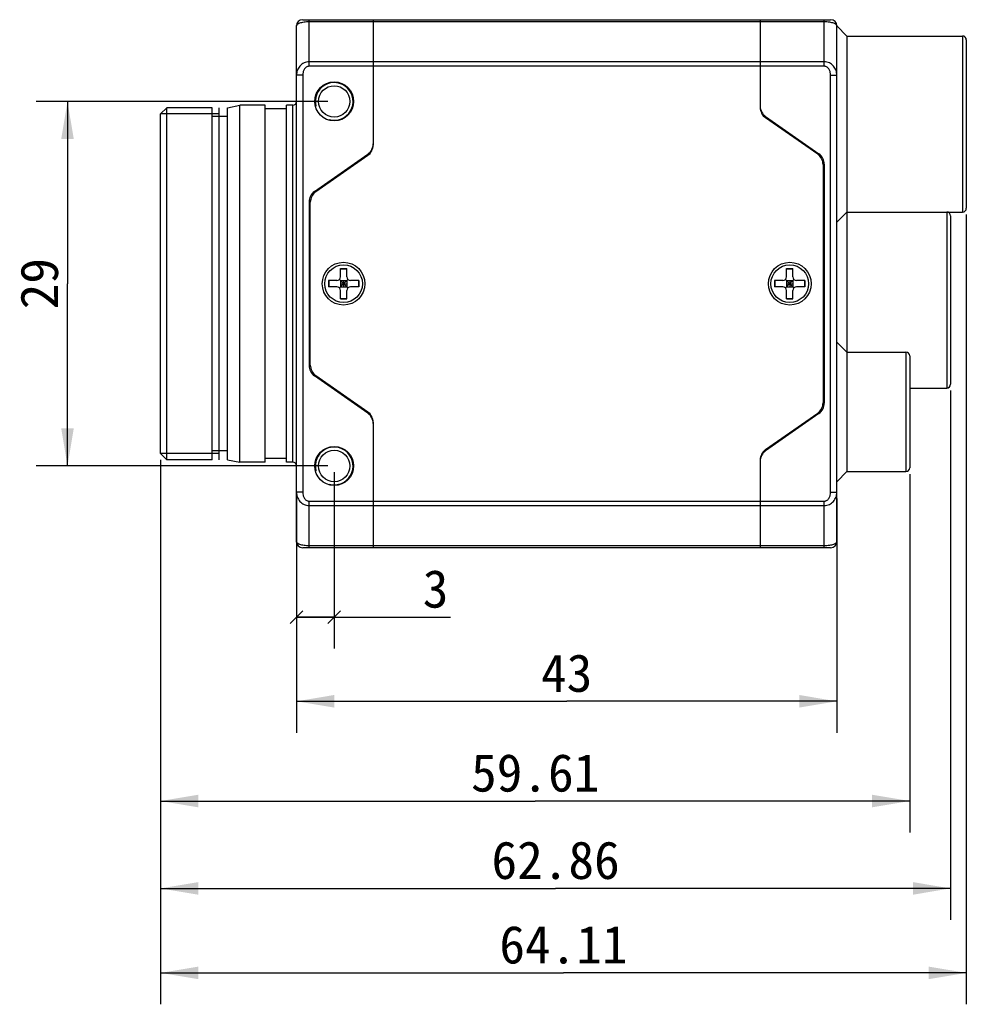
# Model space of a CAD drawing. Header units: millimetres. Extents: x 93 to 383, y 71 to 267.
# Tile 3 of 5: x 204 to 280, y 172 to 250. Entities that reach past the tile are written whole.
import ezdxf
from ezdxf.enums import TextEntityAlignment as Align

# ---------------------------------------------------------------- set-up
doc = ezdxf.new("R2010")
doc.units = ezdxf.units.MM
doc.header["$LTSCALE"] = 23.1
doc.layers.get('0').update_dxf_attribs({"linetype": 'CONTINUOUS'})
doc.layers.add('00_COMPONENTS', color=7, linetype='CONTINUOUS')
doc.layers.add('51__DRAFT_DIMS', color=7, linetype='CONTINUOUS')
doc.styles.get("Standard").update_dxf_attribs({"font": 'simfang.ttf'})
doc.dimstyles.new('DIMSTYLE_1', dxfattribs={"dimtxt": 3, "dimasz": 3, "dimexe": 2.5, "dimexo": 0.5, "dimgap": 0.75, "dimtad": 1, "dimdsep": 46, "dimtxsty": 'STANDARD', "dimblk": '_FILLED', "dimblk1": '_FILLED', "dimblk2": '_FILLED', "dimcen": 0.09, "dimclrt": 3, "dimazin": 2, "dimtp": 0.3, "dimtm": 0.3, "dimtfac": 1, "dimtofl": 0, "dimtmove": 0, "dimatfit": 3, "dimldrblk": '_FILLED', "dimfxl": 1, "dimtolj": 1, "dimarcsym": 0})
doc.dimstyles.new('DIMSTYLE_3', dxfattribs={"dimtxt": 3, "dimasz": 3, "dimexe": 2.5, "dimexo": 0.5, "dimgap": 0.75, "dimtad": 1, "dimdsep": 46, "dimtxsty": 'STANDARD', "dimblk": '_FILLED', "dimblk1": '_FILLED', "dimblk2": '_FILLED', "dimcen": 0.09, "dimclrt": 3, "dimazin": 2, "dimtp": 0.2, "dimtm": 0.2, "dimtfac": 1, "dimtofl": 0, "dimtmove": 0, "dimatfit": 3, "dimldrblk": '_FILLED', "dimfxl": 1, "dimtolj": 1, "dimarcsym": 0})
doc.dimstyles.new('DIMSTYLE_4', dxfattribs={"dimtxt": 3, "dimasz": 3, "dimexe": 2.5, "dimexo": 0.5, "dimgap": 0.75, "dimtad": 1, "dimdsep": 46, "dimtxsty": 'STANDARD', "dimblk": '_FILLED', "dimblk1": '_FILLED', "dimblk2": '_FILLED', "dimcen": 0.09, "dimclrt": 3, "dimazin": 2, "dimtp": 0.1, "dimtm": 0.1, "dimtfac": 1, "dimtofl": 0, "dimtmove": 0, "dimatfit": 3, "dimldrblk": '_FILLED', "dimfxl": 1, "dimtolj": 1, "dimarcsym": 0})

# ---------------------------------------------------------------- blocks, each defined once
blk = doc.blocks.new('_FILLED')
at = {"color": 0, "linetype": 'ByBlock'}
blk.add_solid([(0, 0), (-1, 0.167), (-1, -0.167)], dxfattribs=at)
blk = doc.blocks.new('*D3')
at = {"layer": '51__DRAFT_DIMS', "color": 4}
for p, q in [((226.215, 212.171), (226.215, 193.538)), ((269.215, 212.171), (269.215, 193.538)), ((226.215, 196.038), (247.715, 196.038)), ((269.215, 196.038), (247.715, 196.038))]:
    blk.add_line(p, q, dxfattribs=at)
at = {"layer": '51__DRAFT_DIMS', "color": 4, "xscale": 3, "yscale": 3, "zscale": 3, "rotation": 180}
blk.add_blockref('_FILLED', (226.215, 196.038), dxfattribs=at)
at = {"layer": '51__DRAFT_DIMS', "color": 4, "xscale": 3, "yscale": 3, "zscale": 3}
blk.add_blockref('_FILLED', (269.215, 196.038), dxfattribs=at)
at = {"layer": '51__DRAFT_DIMS', "color": 3}
blk.add_text('43', height=3, dxfattribs=at).set_placement((247.715, 196.788), align=Align.CENTER)
blk = doc.blocks.new('*D4')
at = {"layer": '51__DRAFT_DIMS', "color": 4}
for p, q in [((279.515, 234.757), (279.515, 171.934)), ((215.405, 215.257), (215.405, 171.934)), ((215.405, 174.434), (247.46, 174.434)), ((279.515, 174.434), (247.46, 174.434))]:
    blk.add_line(p, q, dxfattribs=at)
at = {"layer": '51__DRAFT_DIMS', "color": 4, "xscale": 3, "yscale": 3, "zscale": 3, "rotation": 180}
blk.add_blockref('_FILLED', (215.405, 174.434), dxfattribs=at)
at = {"layer": '51__DRAFT_DIMS', "color": 4, "xscale": 3, "yscale": 3, "zscale": 3}
blk.add_blockref('_FILLED', (279.515, 174.434), dxfattribs=at)
at = {"layer": '51__DRAFT_DIMS', "color": 3}
blk.add_text('64.11', height=3, dxfattribs=at).set_placement((247.46, 175.184), align=Align.CENTER)
blk = doc.blocks.new('*D5')
at = {"layer": '51__DRAFT_DIMS', "color": 4}
for p, q in [((278.265, 220.757), (278.265, 178.653)), ((215.405, 215.257), (215.405, 178.653)), ((215.405, 181.153), (246.835, 181.153)), ((278.265, 181.153), (246.835, 181.153))]:
    blk.add_line(p, q, dxfattribs=at)
at = {"layer": '51__DRAFT_DIMS', "color": 4, "xscale": 3, "yscale": 3, "zscale": 3, "rotation": 180}
blk.add_blockref('_FILLED', (215.405, 181.153), dxfattribs=at)
at = {"layer": '51__DRAFT_DIMS', "color": 4, "xscale": 3, "yscale": 3, "zscale": 3}
blk.add_blockref('_FILLED', (278.265, 181.153), dxfattribs=at)
at = {"layer": '51__DRAFT_DIMS', "color": 3}
blk.add_text('62.86', height=3, dxfattribs=at).set_placement((246.835, 181.903), align=Align.CENTER)
blk = doc.blocks.new('*D6')
at = {"layer": '51__DRAFT_DIMS', "color": 4}
for p, q in [((215.405, 215.257), (215.405, 185.604)), ((275.015, 214.107), (275.015, 185.604)), ((215.405, 188.104), (245.21, 188.104)), ((275.015, 188.104), (245.21, 188.104))]:
    blk.add_line(p, q, dxfattribs=at)
at = {"layer": '51__DRAFT_DIMS', "color": 4, "xscale": 3, "yscale": 3, "zscale": 3, "rotation": 180}
blk.add_blockref('_FILLED', (215.405, 188.104), dxfattribs=at)
at = {"layer": '51__DRAFT_DIMS', "color": 4, "xscale": 3, "yscale": 3, "zscale": 3}
blk.add_blockref('_FILLED', (275.015, 188.104), dxfattribs=at)
at = {"layer": '51__DRAFT_DIMS', "color": 3}
blk.add_text('59.61', height=3, dxfattribs=at).set_placement((245.21, 188.854), align=Align.CENTER)
blk = doc.blocks.new('*D15')
at = {"layer": '51__DRAFT_DIMS', "color": 4}
for p, q in [((228.715, 243.757), (205.493, 243.757)), ((207.993, 243.757), (207.993, 229.257)), ((207.993, 214.757), (207.993, 229.257)), ((228.715, 214.757), (205.493, 214.757))]:
    blk.add_line(p, q, dxfattribs=at)
at = {"layer": '51__DRAFT_DIMS', "color": 4, "xscale": 3, "yscale": 3, "zscale": 3}
for p, rotation in [((207.993, 243.757), 90), ((207.993, 214.757), 270)]:
    blk.add_blockref('_FILLED', p, dxfattribs=dict(at, rotation=rotation))
at = {"layer": '51__DRAFT_DIMS', "color": 3}
blk.add_text('29', height=3, rotation=90, dxfattribs=at).set_placement((207.243, 229.257), align=Align.CENTER)
blk = doc.blocks.new('_OBLIQUE')
at = {"color": 0, "linetype": 'ByBlock'}
for p, q in [((0, 0), (-1, 0)), ((0.167, 0.167), (-0.167, -0.167))]:
    blk.add_line(p, q, dxfattribs=at)
blk = doc.blocks.new('*D16')
at = {"layer": '51__DRAFT_DIMS', "color": 4}
for p, q in [((229.215, 214.257), (229.215, 200.238)), ((226.215, 212.171), (226.215, 200.238)), ((226.215, 202.738), (227.715, 202.738)), ((229.215, 202.738), (227.715, 202.738)), ((227.715, 202.738), (238.468, 202.738))]:
    blk.add_line(p, q, dxfattribs=at)
at = {"layer": '51__DRAFT_DIMS', "color": 4, "xscale": 3, "yscale": 3, "zscale": 3, "rotation": 180}
blk.add_blockref('_OBLIQUE', (226.215, 202.738), dxfattribs=at)
at = {"layer": '51__DRAFT_DIMS', "color": 4, "xscale": 3, "yscale": 3, "zscale": 3}
blk.add_blockref('_OBLIQUE', (229.215, 202.738), dxfattribs=at)
at = {"layer": '51__DRAFT_DIMS', "color": 3}
blk.add_text('3', height=3, dxfattribs=at).set_placement((236.265, 203.488))

msp = doc.modelspace()

# ---------------------------------------------------------------- linework, layer by layer
at = {"layer": '00_COMPONENTS', "color": 7}
for p, q in [((226.715, 250.257), (268.715, 250.257)), ((232.315, 250.257), (232.315, 240.278)), ((263.115, 250.257), (263.115, 243.278)), ((226.215, 208.757), (226.215, 249.757)), ((269.215, 208.757), (269.215, 249.757)), ((269.215, 249.757), (270.015, 248.957)), ((270.015, 248.957), (279.215, 248.957)), ((270.015, 248.957), (270.015, 214.307)), ((279.515, 248.657), (279.515, 235.257)), ((215.405, 242.757), (215.905, 243.257)), ((215.905, 215.257), (215.905, 243.257)), ((219.515, 243.257), (215.905, 243.257)), ((219.515, 215.257), (219.515, 243.257)), ((220.061, 215.257), (220.061, 243.257)), ((220.715, 243.257), (221.715, 243.457)), ((220.715, 215.257), (220.715, 243.257)), ((221.715, 215.057), (221.715, 243.457)), ((223.715, 243.457), (221.715, 243.457)), ((223.715, 215.057), (223.715, 243.457)), ((225.415, 243.157), (223.715, 243.157)), ((225.415, 215.057), (225.415, 243.457)), ((225.915, 243.457), (225.415, 243.457)), ((215.405, 215.757), (215.405, 242.757)), ((220.715, 242.557), (219.515, 242.557)), ((263.542, 242.558), (267.789, 239.584)), ((267.689, 239.554), (263.542, 242.458)), ((263.792, 242.383), (263.792, 242.283)), ((263.815, 242.267), (263.815, 242.367)), ((227.642, 236.584), (231.889, 239.558)), ((231.889, 239.458), (227.742, 236.554)), ((231.615, 239.267), (231.615, 239.367)), ((268.115, 238.735), (268.115, 219.779)), ((268.215, 238.765), (268.215, 219.749)), ((227.215, 235.765), (227.215, 222.749)), ((227.315, 222.779), (227.315, 235.735)), ((269.215, 234.157), (270.015, 234.957)), ((270.015, 234.957), (279.215, 234.957)), ((278.265, 234.657), (278.265, 221.257)), ((229.715, 230.457), (230.215, 230.457)), ((229.715, 229.807), (229.715, 230.457)), ((229.715, 230.436), (230.215, 230.436)), ((230.215, 229.807), (230.215, 230.457)), ((265.215, 230.457), (265.715, 230.457)), ((265.215, 229.807), (265.215, 230.457)), ((265.215, 230.436), (265.715, 230.436)), ((265.715, 229.807), (265.715, 230.457)), ((228.765, 229.507), (228.765, 229.007)), ((229.415, 229.507), (228.765, 229.507)), ((228.786, 229.507), (228.786, 229.007)), ((229.627, 228.919), (230.303, 229.595)), ((230.303, 228.919), (229.627, 229.595)), ((229.715, 229.507), (230.215, 229.507)), ((229.715, 229.507), (229.715, 229.007)), ((229.965, 229.507), (229.965, 229.007)), ((230.215, 229.507), (230.215, 229.007)), ((231.165, 229.507), (230.515, 229.507)), ((231.144, 229.507), (231.144, 229.007)), ((231.165, 229.507), (231.165, 229.007)), ((264.915, 229.507), (264.265, 229.507)), ((264.265, 229.507), (264.265, 229.007)), ((264.286, 229.507), (264.286, 229.007)), ((265.127, 228.919), (265.803, 229.595)), ((265.127, 229.595), (265.803, 228.919)), ((265.215, 229.507), (265.715, 229.507)), ((265.215, 229.507), (265.215, 229.007)), ((265.465, 229.507), (265.465, 229.007)), ((265.715, 229.507), (265.715, 229.007)), ((266.665, 229.507), (266.015, 229.507)), ((266.644, 229.507), (266.644, 229.007)), ((266.665, 229.507), (266.665, 229.007)), ((229.415, 229.007), (228.765, 229.007)), ((229.715, 229.257), (230.215, 229.257)), ((229.715, 229.007), (230.215, 229.007)), ((229.715, 228.057), (229.715, 228.707)), ((230.215, 228.057), (230.215, 228.707)), ((231.165, 229.007), (230.515, 229.007)), ((264.915, 229.007), (264.265, 229.007)), ((265.215, 229.257), (265.715, 229.257)), ((265.215, 229.007), (265.715, 229.007)), ((265.215, 228.057), (265.215, 228.707)), ((265.715, 228.057), (265.715, 228.707)), ((266.665, 229.007), (266.015, 229.007)), ((229.715, 228.078), (230.215, 228.078)), ((229.715, 228.057), (230.215, 228.057)), ((265.215, 228.078), (265.715, 228.078)), ((265.215, 228.057), (265.715, 228.057)), ((269.215, 224.607), (270.015, 223.807)), ((270.015, 223.807), (274.715, 223.807)), ((275.015, 223.507), (275.015, 214.607)), ((231.889, 218.956), (227.642, 221.929)), ((227.742, 221.959), (231.889, 219.056)), ((275.015, 220.957), (277.965, 220.957)), ((231.615, 219.147), (231.615, 219.247)), ((263.542, 216.056), (267.689, 218.959)), ((267.789, 218.929), (263.542, 215.956)), ((232.315, 218.236), (232.315, 208.257)), ((263.815, 216.147), (263.815, 216.247)), ((215.405, 215.757), (215.905, 215.257)), ((220.715, 215.957), (219.515, 215.957)), ((219.515, 215.257), (215.905, 215.257)), ((220.715, 215.257), (221.715, 215.057)), ((223.715, 215.057), (221.715, 215.057)), ((225.415, 215.357), (223.715, 215.357)), ((225.915, 215.057), (225.415, 215.057)), ((263.115, 215.236), (263.115, 208.257)), ((269.215, 213.507), (270.015, 214.307)), ((270.015, 214.307), (274.715, 214.307)), ((268.715, 208.257), (226.715, 208.257))]:
    msp.add_line(p, q, dxfattribs=at)
at = {"layer": '00_COMPONENTS', "color": 4}
for p, q in [((227.215, 246.55), (227.215, 250.257)), ((227.215, 250.11), (268.215, 250.11)), ((268.215, 246.55), (268.215, 250.257)), ((279.215, 248.957), (279.215, 234.957)), ((268.215, 246.903), (227.215, 246.903)), ((268.215, 246.55), (227.215, 246.55)), ((226.715, 245.843), (226.215, 245.843)), ((226.715, 245.843), (226.715, 212.671)), ((268.715, 245.843), (269.215, 245.843)), ((268.715, 212.671), (268.715, 245.843)), ((225.915, 215.057), (225.915, 243.457)), ((220.061, 242.757), (215.405, 242.757)), ((277.965, 234.957), (277.965, 220.957)), ((274.715, 223.807), (274.715, 214.307)), ((220.061, 215.757), (215.405, 215.757)), ((226.715, 212.671), (226.215, 212.671)), ((268.715, 212.671), (269.215, 212.671)), ((227.215, 211.964), (268.215, 211.964)), ((227.215, 208.257), (227.215, 211.964)), ((227.215, 211.61), (268.215, 211.61)), ((268.215, 208.257), (268.215, 211.964)), ((268.215, 208.403), (227.215, 208.403))]:
    msp.add_line(p, q, dxfattribs=at)
at = {"layer": '00_COMPONENTS', "color": 7}
for centre, radius in [((229.215, 243.757), 1.55), ((229.215, 243.757), 1.25), ((229.965, 229.257), 1.7), ((229.965, 229.257), 1.5), ((265.465, 229.257), 1.7), ((265.465, 229.257), 1.5), ((229.215, 214.757), 1.55), ((229.215, 214.757), 1.25)]:
    msp.add_circle(centre, radius, dxfattribs=at)
for centre, radius, start, end in [((226.715, 249.757), 0.5, 90, 180), ((268.715, 249.757), 0.5, 0, 90), ((279.215, 248.657), 0.3, 0, 90), ((225.915, 243.757), 0.3, 270, 360), ((264.115, 243.378), 1, 180, 235), ((264.115, 243.278), 1, 180, 235), ((263.167, 242.582), 0.2, 10.57442, 61.92286), ((231.315, 240.378), 1, 305, 360), ((231.315, 240.278), 1, 305, 360), ((267.115, 238.735), 1, 0, 55), ((267.215, 238.765), 1, 0, 55), ((228.215, 235.765), 1, 125, 180), ((228.315, 235.735), 1, 125, 180), ((279.215, 235.257), 0.3, 270, 360), ((277.965, 234.657), 0.3, 0, 90), ((229.415, 229.807), 0.3, 270, 360), ((230.515, 229.807), 0.3, 180, 270), ((264.915, 229.807), 0.3, 270, 360), ((266.015, 229.807), 0.3, 180, 270), ((229.415, 228.707), 0.3, 0, 90), ((230.515, 228.707), 0.3, 90, 180), ((264.915, 228.707), 0.3, 0, 90), ((266.015, 228.707), 0.3, 90, 180), ((274.715, 223.507), 0.3, 0, 90), ((228.215, 222.749), 1, 180, 235), ((228.315, 222.779), 1, 180, 235), ((277.965, 221.257), 0.3, 270, 360), ((267.115, 219.779), 1, 305, 360), ((267.215, 219.749), 1, 305, 360), ((231.315, 218.236), 1, 0, 55), ((231.315, 218.136), 1, 0, 55), ((264.115, 215.236), 1, 125, 180), ((264.115, 215.136), 1, 125, 180), ((225.915, 214.757), 0.3, 0, 90), ((274.715, 214.607), 0.3, 270, 360), ((226.715, 208.757), 0.5, 180, 270), ((268.715, 208.757), 0.5, 270, 360)]:
    msp.add_arc(centre, radius, start, end, dxfattribs=at)
at = {"layer": '00_COMPONENTS', "color": 4}
for centre in [(229.215, 243.757), (229.215, 214.757)]:
    msp.add_arc(centre, 1.5, 255, 195, dxfattribs=at)
for points, knots in [([(226.215, 249.757), (226.215, 249.768), (226.218, 249.791), (226.232, 249.824), (226.254, 249.857), (226.285, 249.888), (226.324, 249.919), (226.391, 249.96), (226.496, 250.006), (226.645, 250.05), (226.819, 250.084), (227.012, 250.106), (227.146, 250.11), (227.215, 250.11)], [0, 0, 0, 0, 0.029489, 0.060744, 0.095227, 0.134031, 0.177887, 0.227246, 0.343196, 0.482013, 0.641334, 0.816365, 1, 1, 1, 1]), ([(268.215, 250.11), (268.284, 250.11), (268.418, 250.106), (268.611, 250.084), (268.786, 250.05), (268.935, 250.006), (269.039, 249.96), (269.106, 249.919), (269.145, 249.888), (269.176, 249.857), (269.198, 249.824), (269.212, 249.791), (269.215, 249.768), (269.215, 249.757)], [0, 0, 0, 0, 0.183629, 0.35866, 0.517983, 0.656803, 0.772754, 0.822114, 0.865969, 0.904774, 0.939256, 0.970511, 1, 1, 1, 1]), ([(227.215, 246.903), (227.146, 246.903), (227.008, 246.888), (226.811, 246.821), (226.634, 246.715), (226.484, 246.576), (226.365, 246.413), (226.279, 246.233), (226.227, 246.04), (226.215, 245.908), (226.215, 245.843)], [0, 0, 0, 0, 0.128391, 0.256152, 0.382826, 0.508222, 0.632385, 0.755525, 0.877945, 1, 1, 1, 1]), ([(269.215, 245.843), (269.215, 245.908), (269.204, 246.04), (269.152, 246.233), (269.065, 246.413), (268.946, 246.576), (268.796, 246.715), (268.619, 246.821), (268.423, 246.888), (268.284, 246.903), (268.215, 246.903)], [0, 0, 0, 0, 0.122056, 0.244476, 0.367615, 0.491777, 0.61717, 0.743843, 0.871604, 1, 1, 1, 1]), ([(227.215, 246.55), (227.195, 246.55), (227.155, 246.546), (227.078, 246.527), (226.989, 246.48), (226.901, 246.398), (226.807, 246.269), (226.734, 246.081), (226.715, 245.922), (226.715, 245.843)], [0, 0, 0, 0, 0.06261, 0.12522, 0.250145, 0.375197, 0.50033, 0.75004, 1, 1, 1, 1]), ([(268.715, 245.843), (268.715, 245.922), (268.696, 246.081), (268.623, 246.269), (268.53, 246.398), (268.441, 246.48), (268.352, 246.527), (268.275, 246.546), (268.235, 246.55), (268.215, 246.55)], [0, 0, 0, 0, 0.24996, 0.499668, 0.624799, 0.74985, 0.874774, 0.937387, 1, 1, 1, 1]), ([(226.215, 212.671), (226.215, 212.605), (226.227, 212.473), (226.279, 212.281), (226.365, 212.1), (226.484, 211.937), (226.634, 211.799), (226.811, 211.693), (227.008, 211.626), (227.146, 211.61), (227.215, 211.61)], [0, 0, 0, 0, 0.122056, 0.244476, 0.367615, 0.491777, 0.617171, 0.743844, 0.871605, 1, 1, 1, 1]), ([(226.715, 212.671), (226.715, 212.592), (226.734, 212.433), (226.807, 212.245), (226.901, 212.115), (226.989, 212.034), (227.078, 211.987), (227.155, 211.967), (227.195, 211.964), (227.215, 211.964)], [0, 0, 0, 0, 0.24996, 0.499668, 0.624799, 0.74985, 0.874774, 0.937388, 1, 1, 1, 1]), ([(268.215, 211.964), (268.235, 211.964), (268.275, 211.967), (268.352, 211.987), (268.441, 212.034), (268.53, 212.115), (268.623, 212.245), (268.696, 212.433), (268.715, 212.592), (268.715, 212.671)], [0, 0, 0, 0, 0.06261, 0.12522, 0.250145, 0.375197, 0.50033, 0.75004, 1, 1, 1, 1]), ([(268.215, 211.61), (268.284, 211.61), (268.423, 211.626), (268.619, 211.693), (268.796, 211.799), (268.946, 211.937), (269.065, 212.1), (269.152, 212.281), (269.204, 212.473), (269.215, 212.605), (269.215, 212.671)], [0, 0, 0, 0, 0.128391, 0.256152, 0.382826, 0.508222, 0.632385, 0.755525, 0.877945, 1, 1, 1, 1]), ([(227.215, 208.403), (227.146, 208.403), (227.012, 208.408), (226.819, 208.43), (226.645, 208.464), (226.496, 208.508), (226.391, 208.554), (226.324, 208.595), (226.285, 208.626), (226.254, 208.657), (226.232, 208.69), (226.218, 208.723), (226.215, 208.746), (226.215, 208.757)], [0, 0, 0, 0, 0.183629, 0.35866, 0.517983, 0.656803, 0.772754, 0.822114, 0.865969, 0.904774, 0.939256, 0.970511, 1, 1, 1, 1]), ([(269.215, 208.757), (269.215, 208.746), (269.212, 208.723), (269.198, 208.69), (269.176, 208.657), (269.145, 208.626), (269.106, 208.595), (269.039, 208.554), (268.935, 208.508), (268.786, 208.464), (268.611, 208.43), (268.418, 208.408), (268.284, 208.403), (268.215, 208.403)], [0, 0, 0, 0, 0.029489, 0.060744, 0.095227, 0.134031, 0.177887, 0.227246, 0.343196, 0.482013, 0.641334, 0.816365, 1, 1, 1, 1])]:
    msp.add_open_spline(points, degree=3, knots=knots, dxfattribs=at)

# ---------------------------------------------------------------- dimensions: what is measured, and where the dimension line sits
at = {"layer": '51__DRAFT_DIMS', "color": 4}
for base, p1, p2, angle, dimstyle, picture, middle in [((207.993, 214.757), (229.215, 243.757), (229.215, 214.757), 270, 'DIMSTYLE_3', '*D15', (207.993, 229.219)), ((215.405, 174.434), (279.515, 235.257), (215.405, 215.757), 180, 'DIMSTYLE_1', '*D4', (247.302, 174.434)), ((215.405, 181.153), (278.265, 221.257), (215.405, 215.757), 180, 'DIMSTYLE_1', '*D5', (246.794, 181.153)), ((215.405, 188.104), (275.015, 214.607), (215.405, 215.757), 180, 'DIMSTYLE_1', '*D6', (245.075, 188.104))]:
    dim = msp.add_linear_dim(base=base, p1=p1, p2=p2, angle=angle, dimstyle=dimstyle, dxfattribs=at)
    dim.commit()
    dim.dimension.update_dxf_attribs({"geometry": picture, "text_midpoint": middle, "dimtype": 160})
dim = msp.add_linear_dim(base=(229.215, 202.738), p1=(226.215, 212.671), p2=(229.215, 214.757), dimstyle='DIMSTYLE_4', override={"dimblk1": 'OBLIQUE', "dimblk2": 'OBLIQUE', "dimsah": 1}, dxfattribs=at)
dim.commit()
dim.dimension.update_dxf_attribs({"geometry": '*D16', "text_midpoint": (237.332, 202.738), "dimtype": 160})
dim = msp.add_linear_dim(base=(269.215, 196.038), p1=(226.215, 212.671), p2=(269.215, 212.671), dimstyle='DIMSTYLE_1', dxfattribs=at)
dim.commit()
dim.dimension.update_dxf_attribs({"geometry": '*D3', "text_midpoint": (247.624, 196.038), "dimtype": 160})

doc.saveas('drawing.dxf')
